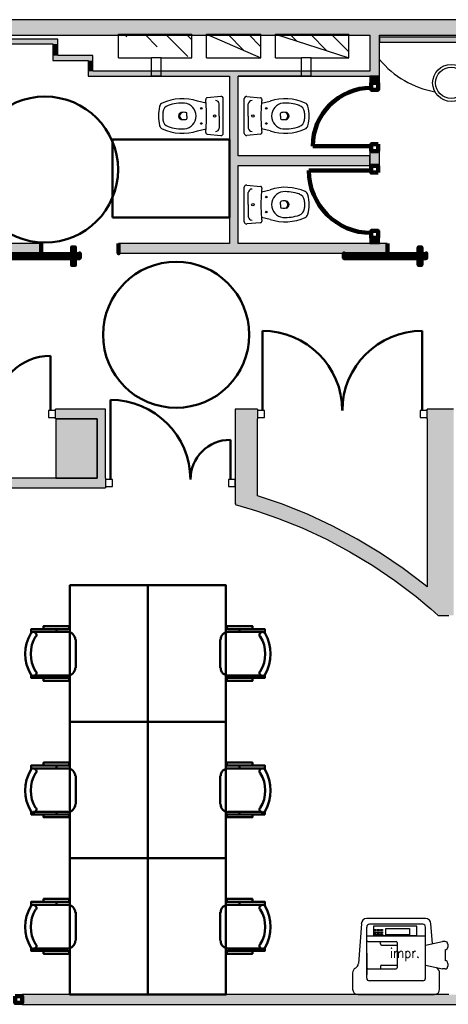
# Model space of a CAD drawing. Header units: metres. Extents: x -1 to 461, y -6 to 31.
# Tile 5 of 23: x 405.3 to 409.69, y 18.12 to 28.23. Entities that reach past the tile are written whole.
import ezdxf

# ---------------------------------------------------------------- set-up
doc = ezdxf.new("R2010")
doc.units = ezdxf.units.M
doc.linetypes.add('CONTINUA', pattern=[0])
doc.linetypes.add('VERDECKT', pattern=[9.525, 6.35, -3.175])
for name, color, linetype, lineweight in [('3D P2 MURS', 7, 'CONTINUA', 25), ('3D P2 MURS NOUS', 7, 'CONTINUA', 25), ('3D P2 PILAR', 7, 'CONTINUA', 25), ('P2 ESCALES 2D', 7, 'CONTINUA', 25), ('P2 MOBLES 2D', 7, 'CONTINUA', 25)]:
    doc.layers.add(name, color=color, linetype=linetype, lineweight=lineweight)
doc.styles.add('SIMPLEX', font='simplex_.ttf')
pattern_1 = [(135, (0, 0), (-0.21213203, -0.21213203), []), (135, (-0.10607, -0.10607), (-0.21213203, -0.21213203), [])]

# ---------------------------------------------------------------- blocks, each defined once
blk = doc.blocks.new('_CLOSEDFILLED')
at = {"color": 0, "linetype": 'ByBlock', "lineweight": -2}
blk.add_solid([(-1, 0), (0, 0), (-1, 0)], dxfattribs=at)
blk = doc.blocks.new('OBJETO_COMPLEJO_8')
at = {"layer": 'P2 MOBLES 2D', "color": 202, "linetype": 'CONTINUA', "lineweight": 50, "transparency": 33554687}
for p, q in [((405.439, 19.138), (405.79, 19.138)), ((405.672, 19.168), (405.672, 19.138)), ((405.871, 19.062), (405.871, 18.77)), ((405.79, 18.69), (405.439, 18.69)), ((405.672, 18.664), (405.672, 18.69))]:
    blk.add_line(p, q, dxfattribs=at)
blk.add_lwpolyline([(406.612, 19.617), (406.612, 18.215), (405.812, 18.215), (405.812, 19.617), (406.612, 19.617)], close=True, dxfattribs=at)
for points in [[(405.462, 19.089), (405.465, 19.094), (405.467, 19.1), (405.467, 19.107), (405.467, 19.113), (405.465, 19.118), (405.462, 19.124), (405.458, 19.128), (405.453, 19.132), (405.447, 19.135), (405.441, 19.137), (405.435, 19.138), (405.429, 19.137), (405.424, 19.135), (405.418, 19.132), (405.413, 19.129), (405.409, 19.124)], [(405.541, 19.168), (405.541, 19.198), (405.803, 19.198), (405.803, 19.168), (405.414, 19.168), (405.414, 19.126)], [(405.865, 19.059), (405.864, 19.075), (405.859, 19.09), (405.852, 19.103), (405.842, 19.115), (405.831, 19.124), (405.817, 19.132), (405.803, 19.136), (405.787, 19.138)], [(405.409, 18.699), (405.413, 18.694), (405.418, 18.69), (405.424, 18.687), (405.429, 18.685), (405.435, 18.685), (405.441, 18.685), (405.447, 18.687), (405.453, 18.69), (405.458, 18.694), (405.462, 18.699), (405.465, 18.704), (405.467, 18.71), (405.467, 18.716), (405.467, 18.722), (405.465, 18.728), (405.462, 18.734)], [(405.787, 18.689), (405.803, 18.691), (405.817, 18.695), (405.831, 18.702), (405.842, 18.712), (405.852, 18.723), (405.859, 18.737), (405.864, 18.751), (405.865, 18.767)], [(405.541, 18.664), (405.541, 18.635), (405.803, 18.635), (405.803, 18.664), (405.414, 18.664), (405.414, 18.702)]]:
    blk.add_lwpolyline(points, dxfattribs=at)
for centre, radius, start, end in [((405.77, 18.911), 0.417, 149.5738, 210.4458), ((405.749, 18.911), 0.34, 148.2581, 211.7649)]:
    blk.add_arc(centre, radius, start, end, dxfattribs=at)
blk = doc.blocks.new('OBJETO_COMPLEJO_9')
at = {"layer": 'P2 MOBLES 2D', "color": 202, "linetype": 'CONTINUA', "lineweight": 50, "transparency": 33554687}
for p, q in [((407.784, 19.138), (407.433, 19.138)), ((407.551, 19.168), (407.551, 19.138)), ((407.352, 19.062), (407.352, 18.77)), ((407.433, 18.69), (407.784, 18.69)), ((407.551, 18.664), (407.551, 18.69))]:
    blk.add_line(p, q, dxfattribs=at)
blk.add_lwpolyline([(406.612, 19.617), (406.612, 18.215), (407.412, 18.215), (407.412, 19.617), (406.612, 19.617)], close=True, dxfattribs=at)
for points in [[(407.358, 19.059), (407.36, 19.075), (407.364, 19.09), (407.371, 19.103), (407.381, 19.115), (407.392, 19.124), (407.406, 19.132), (407.42, 19.136), (407.436, 19.138)], [(407.683, 19.168), (407.683, 19.198), (407.42, 19.198), (407.42, 19.168), (407.81, 19.168), (407.81, 19.126)], [(407.761, 19.089), (407.758, 19.094), (407.756, 19.1), (407.756, 19.107), (407.757, 19.113), (407.758, 19.118), (407.761, 19.124), (407.765, 19.128), (407.77, 19.132), (407.776, 19.135), (407.782, 19.137), (407.788, 19.138), (407.794, 19.137), (407.8, 19.135), (407.805, 19.132), (407.81, 19.129), (407.814, 19.124)], [(407.436, 18.689), (407.42, 18.691), (407.406, 18.695), (407.392, 18.702), (407.381, 18.712), (407.371, 18.723), (407.364, 18.737), (407.36, 18.751), (407.358, 18.767)], [(407.814, 18.699), (407.81, 18.694), (407.805, 18.69), (407.8, 18.687), (407.794, 18.685), (407.788, 18.685), (407.782, 18.685), (407.776, 18.687), (407.77, 18.69), (407.765, 18.694), (407.761, 18.699), (407.758, 18.704), (407.757, 18.71), (407.756, 18.716), (407.756, 18.722), (407.758, 18.728), (407.761, 18.734)], [(407.683, 18.664), (407.683, 18.635), (407.42, 18.635), (407.42, 18.664), (407.81, 18.664), (407.81, 18.702)]]:
    blk.add_lwpolyline(points, dxfattribs=at)
for centre, radius, start, end in [((407.453, 18.911), 0.417, 329.5542, 30.4262), ((407.475, 18.911), 0.34, 328.2351, 31.7419)]:
    blk.add_arc(centre, radius, start, end, dxfattribs=at)
blk = doc.blocks.new('OBJETO_COMPLEJO_10')
at = {"layer": 'P2 MOBLES 2D', "color": 202, "linetype": 'CONTINUA', "lineweight": 50, "transparency": 33554687}
for p, q in [((405.439, 20.539), (405.79, 20.539)), ((405.672, 20.569), (405.672, 20.539)), ((405.871, 20.463), (405.871, 20.171)), ((405.79, 20.091), (405.439, 20.091)), ((405.672, 20.065), (405.672, 20.091))]:
    blk.add_line(p, q, dxfattribs=at)
blk.add_lwpolyline([(406.612, 21.018), (406.612, 19.617), (405.812, 19.617), (405.812, 21.018), (406.612, 21.018)], close=True, dxfattribs=at)
for points in [[(405.462, 20.49), (405.465, 20.496), (405.467, 20.502), (405.467, 20.508), (405.467, 20.514), (405.465, 20.519), (405.462, 20.525), (405.458, 20.53), (405.453, 20.534), (405.447, 20.537), (405.441, 20.538), (405.435, 20.539), (405.429, 20.538), (405.424, 20.536), (405.418, 20.534), (405.413, 20.53), (405.409, 20.525)], [(405.541, 20.569), (405.541, 20.599), (405.803, 20.599), (405.803, 20.569), (405.414, 20.569), (405.414, 20.527)], [(405.865, 20.461), (405.864, 20.476), (405.859, 20.491), (405.852, 20.504), (405.842, 20.516), (405.831, 20.525), (405.817, 20.533), (405.803, 20.537), (405.787, 20.539)], [(405.409, 20.1), (405.413, 20.095), (405.418, 20.091), (405.424, 20.088), (405.429, 20.087), (405.435, 20.086), (405.441, 20.086), (405.447, 20.088), (405.453, 20.091), (405.458, 20.095), (405.462, 20.1), (405.465, 20.105), (405.467, 20.111), (405.467, 20.117), (405.467, 20.123), (405.465, 20.129), (405.462, 20.135)], [(405.787, 20.09), (405.803, 20.092), (405.817, 20.096), (405.831, 20.103), (405.842, 20.113), (405.852, 20.125), (405.859, 20.138), (405.864, 20.153), (405.865, 20.168)], [(405.541, 20.065), (405.541, 20.036), (405.803, 20.036), (405.803, 20.065), (405.414, 20.065), (405.414, 20.103)]]:
    blk.add_lwpolyline(points, dxfattribs=at)
for centre, radius, start, end in [((405.77, 20.312), 0.417, 149.5738, 210.4458), ((405.749, 20.312), 0.34, 148.2581, 211.7649)]:
    blk.add_arc(centre, radius, start, end, dxfattribs=at)
blk = doc.blocks.new('OBJETO_COMPLEJO_11')
at = {"layer": 'P2 MOBLES 2D', "color": 202, "linetype": 'CONTINUA', "lineweight": 50, "transparency": 33554687}
for p, q in [((407.784, 20.539), (407.433, 20.539)), ((407.551, 20.569), (407.551, 20.539)), ((407.352, 20.463), (407.352, 20.171)), ((407.433, 20.091), (407.784, 20.091)), ((407.551, 20.065), (407.551, 20.091))]:
    blk.add_line(p, q, dxfattribs=at)
blk.add_lwpolyline([(406.612, 21.018), (406.612, 19.617), (407.412, 19.617), (407.412, 21.018), (406.612, 21.018)], close=True, dxfattribs=at)
for points in [[(407.358, 20.461), (407.36, 20.476), (407.364, 20.491), (407.371, 20.504), (407.381, 20.516), (407.392, 20.525), (407.406, 20.533), (407.42, 20.537), (407.436, 20.539)], [(407.683, 20.569), (407.683, 20.599), (407.42, 20.599), (407.42, 20.569), (407.81, 20.569), (407.81, 20.527)], [(407.761, 20.49), (407.758, 20.496), (407.756, 20.502), (407.756, 20.508), (407.757, 20.514), (407.758, 20.519), (407.761, 20.525), (407.765, 20.53), (407.77, 20.534), (407.776, 20.537), (407.782, 20.538), (407.788, 20.539), (407.794, 20.538), (407.8, 20.536), (407.805, 20.534), (407.81, 20.53), (407.814, 20.525)], [(407.436, 20.09), (407.42, 20.092), (407.406, 20.096), (407.392, 20.103), (407.381, 20.113), (407.371, 20.125), (407.364, 20.138), (407.36, 20.153), (407.358, 20.168)], [(407.814, 20.1), (407.81, 20.095), (407.805, 20.091), (407.8, 20.088), (407.794, 20.087), (407.788, 20.086), (407.782, 20.086), (407.776, 20.088), (407.77, 20.091), (407.765, 20.095), (407.761, 20.1), (407.758, 20.105), (407.757, 20.111), (407.756, 20.117), (407.756, 20.123), (407.758, 20.129), (407.761, 20.135)], [(407.683, 20.065), (407.683, 20.036), (407.42, 20.036), (407.42, 20.065), (407.81, 20.065), (407.81, 20.103)]]:
    blk.add_lwpolyline(points, dxfattribs=at)
for centre, radius, start, end in [((407.475, 20.312), 0.34, 328.2351, 31.7419), ((407.453, 20.312), 0.417, 329.5542, 30.4262)]:
    blk.add_arc(centre, radius, start, end, dxfattribs=at)
blk = doc.blocks.new('OBJETO_COMPLEJO_12')
at = {"layer": 'P2 MOBLES 2D', "color": 202, "linetype": 'CONTINUA', "lineweight": 50, "transparency": 33554687}
for p, q in [((405.672, 21.97), (405.672, 21.941)), ((405.439, 21.941), (405.79, 21.941)), ((405.871, 21.864), (405.871, 21.572)), ((405.79, 21.492), (405.439, 21.492)), ((405.672, 21.467), (405.672, 21.492))]:
    blk.add_line(p, q, dxfattribs=at)
blk.add_lwpolyline([(406.612, 22.419), (406.612, 21.018), (405.812, 21.018), (405.812, 22.419), (406.612, 22.419)], close=True, dxfattribs=at)
for points in [[(405.541, 21.97), (405.541, 22), (405.803, 22), (405.803, 21.97), (405.414, 21.97), (405.414, 21.928)], [(405.462, 21.891), (405.465, 21.897), (405.467, 21.903), (405.467, 21.909), (405.467, 21.915), (405.465, 21.921), (405.462, 21.926), (405.458, 21.931), (405.453, 21.935), (405.447, 21.938), (405.441, 21.94), (405.435, 21.94), (405.429, 21.939), (405.424, 21.938), (405.418, 21.935), (405.413, 21.931), (405.409, 21.926)], [(405.865, 21.862), (405.864, 21.877), (405.859, 21.892), (405.852, 21.905), (405.842, 21.917), (405.831, 21.927), (405.817, 21.934), (405.803, 21.938), (405.787, 21.94)], [(405.787, 21.491), (405.803, 21.493), (405.817, 21.497), (405.831, 21.505), (405.842, 21.514), (405.852, 21.526), (405.859, 21.539), (405.864, 21.554), (405.865, 21.57)], [(405.409, 21.501), (405.413, 21.496), (405.418, 21.492), (405.424, 21.489), (405.429, 21.488), (405.435, 21.487), (405.441, 21.488), (405.447, 21.489), (405.453, 21.492), (405.458, 21.496), (405.462, 21.501), (405.465, 21.506), (405.467, 21.512), (405.467, 21.518), (405.467, 21.524), (405.465, 21.53), (405.462, 21.536)], [(405.541, 21.467), (405.541, 21.437), (405.803, 21.437), (405.803, 21.467), (405.414, 21.467), (405.414, 21.505)]]:
    blk.add_lwpolyline(points, dxfattribs=at)
for centre, radius, start, end in [((405.77, 21.714), 0.417, 149.5738, 210.4458), ((405.749, 21.714), 0.34, 148.2581, 211.7649)]:
    blk.add_arc(centre, radius, start, end, dxfattribs=at)
blk = doc.blocks.new('OBJETO_COMPLEJO_13')
at = {"layer": 'P2 MOBLES 2D', "color": 202, "linetype": 'CONTINUA', "lineweight": 50, "transparency": 33554687}
for p, q in [((407.551, 21.97), (407.551, 21.941)), ((407.352, 21.864), (407.352, 21.572)), ((407.784, 21.941), (407.433, 21.941)), ((407.433, 21.492), (407.784, 21.492)), ((407.551, 21.467), (407.551, 21.492))]:
    blk.add_line(p, q, dxfattribs=at)
blk.add_lwpolyline([(406.612, 22.419), (406.612, 21.018), (407.412, 21.018), (407.412, 22.419), (406.612, 22.419)], close=True, dxfattribs=at)
for points in [[(407.683, 21.97), (407.683, 22), (407.42, 22), (407.42, 21.97), (407.81, 21.97), (407.81, 21.928)], [(407.358, 21.862), (407.36, 21.877), (407.364, 21.892), (407.371, 21.905), (407.381, 21.917), (407.392, 21.927), (407.406, 21.934), (407.42, 21.938), (407.436, 21.94)], [(407.761, 21.891), (407.758, 21.897), (407.756, 21.903), (407.756, 21.909), (407.757, 21.915), (407.758, 21.921), (407.761, 21.926), (407.765, 21.931), (407.77, 21.935), (407.776, 21.938), (407.782, 21.94), (407.788, 21.94), (407.794, 21.939), (407.8, 21.938), (407.805, 21.935), (407.81, 21.931), (407.814, 21.926)], [(407.436, 21.491), (407.42, 21.493), (407.406, 21.497), (407.392, 21.505), (407.381, 21.514), (407.371, 21.526), (407.364, 21.539), (407.36, 21.554), (407.358, 21.57)], [(407.683, 21.467), (407.683, 21.437), (407.42, 21.437), (407.42, 21.467), (407.81, 21.467), (407.81, 21.505)], [(407.814, 21.501), (407.81, 21.496), (407.805, 21.492), (407.8, 21.489), (407.794, 21.488), (407.788, 21.487), (407.782, 21.488), (407.776, 21.489), (407.77, 21.492), (407.765, 21.496), (407.761, 21.501), (407.758, 21.506), (407.757, 21.512), (407.756, 21.518), (407.756, 21.524), (407.758, 21.53), (407.761, 21.536)]]:
    blk.add_lwpolyline(points, dxfattribs=at)
for centre, radius, start, end in [((407.475, 21.714), 0.34, 328.2351, 31.7419), ((407.453, 21.714), 0.417, 329.5542, 30.4262)]:
    blk.add_arc(centre, radius, start, end, dxfattribs=at)

msp = doc.modelspace()

# ---------------------------------------------------------------- hatches: boundary and pattern name
at = {"layer": '3D P2 MURS', "linetype": 'CONTINUA', "lineweight": 18, "true_color": 0xa0a0a0, "transparency": 33554687}
for points in [[(426.846, 28.228), (401.29, 28.228), (401.259, 28.068), (415.781, 28.068), (415.781, 28.068), (415.931, 28.068), (415.931, 28.068), (426.813, 28.068)], [(404.437, 27.979), (405.687, 27.979), (405.687, 28.029), (404.437, 28.029)], [(408.987, 27.649), (408.987, 28.068), (408.887, 28.068), (408.887, 27.649)], [(408.987, 27.999), (410.677, 27.999), (410.677, 28.049), (408.987, 28.049)], [(405.637, 27.979), (405.637, 27.859), (405.687, 27.859), (405.687, 27.979)], [(405.637, 27.809), (406.047, 27.809), (406.047, 27.859), (405.637, 27.859)], [(405.997, 27.809), (405.997, 27.699), (406.047, 27.699), (406.047, 27.809)], [(405.997, 27.649), (408.887, 27.649), (408.887, 27.699), (405.997, 27.699)], [(407.447, 27.649), (407.447, 25.929), (407.537, 25.929), (407.537, 27.649)], [(407.537, 26.729), (408.887, 26.729), (408.887, 26.829), (407.537, 26.829)], [(406.311, 25.829), (409.065, 25.829), (409.065, 25.929), (406.311, 25.929)], [(406.075, 24.229), (405.663, 24.229), (405.663, 24.129), (406.09, 24.129), (406.09, 24.145), (406.077, 24.145)], [(406.177, 23.519), (406.177, 24.229), (406.075, 24.229), (406.077, 24.145), (406.09, 24.145), (406.09, 23.519)], [(407.737, 23.18), (407.737, 24.129), (407.736, 24.129), (407.736, 24.229), (407.507, 24.229), (407.507, 23.26)], [(409.747, 24.229), (409.475, 24.229), (409.475, 24.129), (409.747, 24.129)], [(409.747, 22.209), (409.747, 24.129), (409.477, 24.129), (409.477, 22.209)], [(404.337, 23.419), (406.177, 23.419), (406.177, 23.519), (404.337, 23.519)], [(407.737, 23.18), (407.94, 23.11), (408.194, 23.008), (408.442, 22.892), (408.683, 22.764), (408.917, 22.623), (409.144, 22.47), (409.362, 22.305), (409.515, 22.177), (409.481, 22.209), (409.477, 22.209), (409.477, 22.404), (409.456, 22.422), (409.231, 22.592), (408.998, 22.749), (408.757, 22.894), (408.509, 23.026), (408.254, 23.145), (407.993, 23.251), (407.737, 23.339)], [(407.51, 23.259), (407.507, 23.25), (407.682, 23.199)], [(409.747, 22.209), (409.481, 22.209), (409.588, 22.109), (409.747, 22.109)]]:
    msp.add_hatch(color=253, dxfattribs=at).paths.add_polyline_path(points)
at = {"layer": '3D P2 MURS NOUS', "linetype": 'CONTINUA', "lineweight": 18, "true_color": 0xa0a0a0, "transparency": 33554687}
for points in [[(408.887, 27.649), (408.887, 27.579), (408.987, 27.579), (408.987, 27.649)], [(408.987, 26.728), (408.987, 26.879), (408.887, 26.879), (408.887, 26.829), (408.887, 26.729), (408.887, 26.728)], [(408.987, 25.929), (408.987, 25.988), (408.887, 25.988), (408.887, 25.929)]]:
    msp.add_hatch(color=253, dxfattribs=at).paths.add_polyline_path(points)
at = {"layer": '3D P2 MURS NOUS', "linetype": 'CONTINUA', "lineweight": 18, "transparency": 33554687}
msp.add_hatch(color=2, dxfattribs=at).paths.add_polyline_path([(405.125, 25.829), (405.515, 25.829), (405.515, 25.929), (405.125, 25.929)])
at = {"layer": '3D P2 MURS NOUS', "linetype": 'CONTINUA', "lineweight": 18, "true_color": 0x006e00, "transparency": 33554687}
msp.add_hatch(color=96, dxfattribs=at).paths.add_polyline_path([(405.321, 18.115), (413.597, 18.115), (413.597, 18.215), (405.321, 18.215)])
at = {"layer": '3D P2 PILAR', "linetype": 'CONTINUA', "lineweight": 18, "transparency": 33554687}
msp.add_hatch(color=9, dxfattribs=at).paths.add_polyline_path([(405.667, 23.519), (406.09, 23.519), (406.09, 24.129), (405.667, 24.129)])
at = {"layer": 'P2 ESCALES 2D', "lineweight": 25, "transparency": 33554687}
h = msp.add_hatch(dxfattribs=at)
h.set_pattern_fill('RAYADO_1', scale=0.1, angle=45, style=0, pattern_type=2)
h.set_pattern_definition(pattern_1)
h.paths.add_polyline_path([(407.061, 27.838), (407.061, 28.078), (406.311, 28.078)], flags=0)
h = msp.add_hatch(dxfattribs=at)
h.set_pattern_fill('RAYADO_1', scale=0.1, angle=45, style=0, pattern_type=2)
h.set_pattern_definition(pattern_1)
h.paths.add_polyline_path([(407.211, 28.078), (407.771, 27.838), (407.771, 28.078)], flags=0)
h = msp.add_hatch(dxfattribs=at)
h.set_pattern_fill('RAYADO_1', scale=0.1, angle=45, style=0, pattern_type=2)
h.set_pattern_definition(pattern_1)
h.paths.add_polyline_path([(407.921, 28.078), (408.671, 27.838), (408.671, 28.078)], flags=0)

# ---------------------------------------------------------------- linework, layer by layer
at = {"layer": '3D P2 MURS', "color": 7, "linetype": 'CONTINUA', "lineweight": 25, "transparency": 33554687}
for p, q in [((426.846, 28.228), (401.29, 28.228)), ((404.437, 28.068), (408.887, 28.068)), ((405.687, 28.029), (404.437, 28.029)), ((405.687, 27.979), (405.687, 28.029)), ((408.887, 28.068), (408.887, 27.699)), ((408.987, 28.068), (410.677, 28.068)), ((408.987, 28.049), (408.987, 28.068)), ((410.677, 28.049), (408.987, 28.049)), ((408.987, 28.049), (408.987, 27.999)), ((408.987, 27.999), (408.987, 28.049)), ((404.437, 27.979), (405.637, 27.979)), ((405.637, 27.979), (405.637, 27.859)), ((405.687, 27.859), (405.687, 27.979)), ((408.987, 27.999), (410.677, 27.999)), ((408.987, 27.649), (408.987, 27.999)), ((405.637, 27.859), (405.637, 27.809)), ((406.047, 27.859), (405.687, 27.859)), ((406.047, 27.809), (406.047, 27.859)), ((405.637, 27.809), (405.997, 27.809)), ((405.997, 27.809), (405.997, 27.699)), ((406.047, 27.699), (406.047, 27.809)), ((405.997, 27.699), (405.997, 27.649)), ((405.997, 27.649), (407.447, 27.649)), ((408.887, 27.699), (406.047, 27.699)), ((407.447, 27.649), (407.447, 25.929)), ((407.537, 27.649), (408.887, 27.649)), ((407.537, 26.829), (407.537, 27.649)), ((408.887, 27.649), (408.987, 27.649)), ((408.887, 26.829), (407.537, 26.829)), ((408.887, 26.729), (408.887, 26.829)), ((407.537, 25.929), (407.537, 26.729)), ((407.537, 26.729), (408.887, 26.729)), ((407.447, 25.929), (406.311, 25.929)), ((406.311, 25.929), (406.311, 25.829)), ((409.065, 25.929), (407.537, 25.929)), ((409.065, 25.829), (409.065, 25.929)), ((406.311, 25.829), (409.065, 25.829)), ((405.663, 24.129), (405.663, 24.229)), ((406.075, 24.229), (405.663, 24.229)), ((406.177, 24.229), (406.075, 24.229)), ((406.177, 23.519), (406.177, 24.229)), ((407.736, 24.229), (407.507, 24.229)), ((407.507, 24.229), (407.507, 23.519)), ((407.736, 24.229), (407.736, 24.129)), ((409.475, 24.129), (409.475, 24.229)), ((409.747, 24.229), (409.475, 24.229)), ((405.663, 24.129), (406.09, 24.129)), ((406.09, 24.129), (406.09, 23.519)), ((407.736, 24.129), (407.737, 24.129)), ((407.737, 23.339), (407.737, 24.129)), ((409.475, 24.129), (409.477, 24.129)), ((409.477, 24.129), (409.477, 22.404)), ((406.09, 23.519), (404.437, 23.519)), ((406.177, 23.519), (406.177, 23.419)), ((407.507, 23.519), (407.507, 23.419)), ((404.337, 23.419), (406.177, 23.419)), ((407.507, 23.419), (407.507, 23.26)), ((407.507, 23.26), (407.51, 23.259)), ((407.993, 23.251), (407.737, 23.339)), ((407.51, 23.259), (407.507, 23.25)), ((407.507, 23.25), (407.682, 23.199)), ((407.682, 23.199), (407.737, 23.18)), ((407.737, 23.18), (407.94, 23.11)), ((408.254, 23.145), (407.993, 23.251)), ((407.94, 23.11), (408.194, 23.008)), ((408.509, 23.026), (408.254, 23.145)), ((408.194, 23.008), (408.442, 22.892)), ((408.757, 22.894), (408.509, 23.026)), ((408.442, 22.892), (408.683, 22.764)), ((408.998, 22.749), (408.757, 22.894)), ((408.683, 22.764), (408.917, 22.623)), ((409.231, 22.592), (408.998, 22.749)), ((408.917, 22.623), (409.144, 22.47)), ((409.456, 22.422), (409.231, 22.592)), ((409.144, 22.47), (409.362, 22.305)), ((409.477, 22.404), (409.456, 22.422)), ((409.362, 22.305), (409.477, 22.209)), ((409.477, 22.209), (409.477, 22.209)), ((409.477, 22.209), (409.515, 22.177)), ((409.515, 22.177), (409.588, 22.109)), ((409.588, 22.109), (409.697, 22.109))]:
    msp.add_line(p, q, dxfattribs=at)
at = {"layer": '3D P2 MURS', "color": 202, "linetype": 'CONTINUA', "lineweight": 50, "transparency": 33554687}
for p, q in [((407.786, 24.214), (407.786, 25.034)), ((409.425, 24.214), (409.425, 25.034)), ((405.613, 24.214), (405.613, 24.777)), ((406.227, 23.504), (406.227, 24.324)), ((407.457, 23.504), (407.457, 23.913))]:
    msp.add_line(p, q, dxfattribs=at)
at = {"layer": '3D P2 MURS', "color": 7, "linetype": 'CONTINUA', "lineweight": 25, "transparency": 33554687}
for points in [[(405.593, 24.144), (405.663, 24.144), (405.663, 24.214), (405.593, 24.214), (405.593, 24.144)], [(407.736, 24.144), (407.806, 24.144), (407.806, 24.214), (407.736, 24.214), (407.736, 24.144)], [(409.405, 24.144), (409.475, 24.144), (409.475, 24.214), (409.405, 24.214), (409.405, 24.144)], [(406.177, 23.434), (406.247, 23.434), (406.247, 23.504), (406.177, 23.504), (406.177, 23.434)], [(407.437, 23.434), (407.507, 23.434), (407.507, 23.504), (407.437, 23.504), (407.437, 23.434)]]:
    msp.add_lwpolyline(points, close=True, dxfattribs=at)
at = {"layer": '3D P2 MURS', "color": 202, "linetype": 'CONTINUA', "lineweight": 50, "transparency": 33554687}
for centre, radius, start, end in [((407.786, 24.214), 0.819, 0, 90), ((409.425, 24.214), 0.819, 90, 180), ((405.613, 24.214), 0.562, 90, 180), ((406.227, 23.504), 0.82, 0, 90), ((407.457, 23.504), 0.409, 90, 180)]:
    msp.add_arc(centre, radius, start, end, dxfattribs=at)
at = {"layer": '3D P2 MURS NOUS', "color": 7, "linetype": 'CONTINUA', "lineweight": 25, "transparency": 33554687}
for p, q in [((408.987, 27.649), (408.887, 27.649)), ((408.887, 27.649), (408.887, 27.579)), ((408.987, 27.579), (408.987, 27.649)), ((408.987, 27.579), (408.887, 27.579)), ((408.887, 26.879), (408.987, 26.879)), ((408.887, 26.879), (408.887, 26.829)), ((408.887, 26.829), (408.887, 26.729)), ((408.987, 26.728), (408.987, 26.879)), ((408.887, 26.729), (408.887, 26.728)), ((408.987, 26.728), (408.887, 26.728)), ((405.515, 25.929), (405.125, 25.929)), ((405.515, 25.929), (405.515, 25.829)), ((408.887, 25.988), (408.987, 25.988)), ((408.887, 25.988), (408.887, 25.929)), ((408.887, 25.929), (408.987, 25.929)), ((408.987, 25.929), (408.987, 25.988)), ((405.125, 25.829), (405.515, 25.829)), ((405.321, 18.115), (405.321, 18.215)), ((409.697, 18.215), (405.321, 18.215)), ((405.321, 18.115), (413.597, 18.115))]:
    msp.add_line(p, q, dxfattribs=at)
at = {"layer": '3D P2 MURS NOUS', "color": 240, "linetype": 'CONTINUA', "lineweight": 140, "transparency": 33554687}
for p, q in [((408.902, 26.929), (408.302, 26.929)), ((408.902, 26.678), (408.262, 26.678))]:
    msp.add_line(p, q, dxfattribs=at)
for points in [[(408.972, 27.579), (408.972, 27.509), (408.902, 27.509), (408.902, 27.579), (408.972, 27.579)], [(408.972, 26.949), (408.972, 26.879), (408.902, 26.879), (408.902, 26.949), (408.972, 26.949)], [(408.972, 26.658), (408.972, 26.728), (408.902, 26.728), (408.902, 26.658), (408.972, 26.658)], [(408.972, 25.988), (408.972, 26.058), (408.902, 26.058), (408.902, 25.988), (408.972, 25.988)], [(405.515, 25.929), (405.515, 25.879), (405.515, 25.829), (405.515, 25.879), (405.515, 25.929)], [(405.863, 25.819), (405.833, 25.819), (405.833, 25.889), (405.863, 25.889), (405.863, 25.819)], [(406.311, 25.929), (406.311, 25.879), (406.311, 25.829), (406.311, 25.879), (406.311, 25.929)], [(409.07, 25.929), (409.07, 25.879), (409.07, 25.829), (409.07, 25.879), (409.07, 25.929)], [(409.417, 25.819), (409.387, 25.819), (409.387, 25.889), (409.417, 25.889), (409.417, 25.819)], [(405.913, 25.819), (405.067, 25.819), (405.067, 25.829), (405.067, 25.779), (405.913, 25.779), (405.913, 25.829), (405.913, 25.819)], [(409.467, 25.819), (408.622, 25.819), (408.622, 25.829), (408.622, 25.779), (409.467, 25.779), (409.467, 25.829), (409.467, 25.819)], [(405.863, 25.779), (405.833, 25.779), (405.833, 25.709), (405.863, 25.709), (405.863, 25.779)], [(409.417, 25.779), (409.387, 25.779), (409.387, 25.709), (409.417, 25.709), (409.417, 25.779)], [(405.251, 18.2), (405.321, 18.2), (405.321, 18.13), (405.251, 18.13), (405.251, 18.2)]]:
    msp.add_lwpolyline(points, close=True, dxfattribs=at)
for centre, radius, start, end in [((408.902, 26.929), 0.6, 90, 180), ((408.902, 26.678), 0.64, 180, 270)]:
    msp.add_arc(centre, radius, start, end, dxfattribs=at)
at = {"layer": '3D P2 PILAR', "color": 7, "linetype": 'CONTINUA', "lineweight": 25, "transparency": 33554687}
for p, q in [((406.09, 24.129), (405.667, 24.129)), ((405.667, 24.129), (405.667, 23.519)), ((406.09, 23.519), (406.09, 24.129)), ((405.667, 23.519), (406.09, 23.519))]:
    msp.add_line(p, q, dxfattribs=at)
at = {"layer": 'P2 ESCALES 2D', "color": 7, "lineweight": 25, "transparency": 33554687}
for p, q in [((406.311, 27.838), (406.311, 28.078)), ((406.311, 28.078), (407.061, 28.078)), ((407.061, 27.838), (407.061, 28.078)), ((407.211, 28.078), (407.771, 28.078)), ((407.211, 27.838), (407.211, 28.078)), ((407.211, 28.078), (407.771, 27.838)), ((407.771, 27.838), (407.771, 28.078)), ((407.921, 27.838), (407.921, 28.078)), ((407.921, 28.078), (408.671, 28.078)), ((407.921, 28.078), (408.671, 27.838)), ((408.671, 27.838), (408.671, 28.078)), ((406.311, 27.838), (406.647, 27.838)), ((406.647, 27.649), (406.647, 27.838)), ((406.747, 27.838), (406.647, 27.838)), ((406.747, 27.649), (406.747, 27.838)), ((406.747, 27.838), (407.061, 27.838)), ((407.211, 27.838), (407.771, 27.838)), ((407.921, 27.838), (408.187, 27.838)), ((408.187, 27.649), (408.187, 27.838)), ((408.287, 27.838), (408.187, 27.838)), ((408.287, 27.649), (408.287, 27.838)), ((408.287, 27.838), (408.671, 27.838)), ((406.747, 27.649), (406.647, 27.649)), ((406.747, 27.649), (407.447, 27.649)), ((408.187, 27.649), (407.537, 27.649)), ((408.287, 27.649), (408.187, 27.649))]:
    msp.add_line(p, q, dxfattribs=at)
at = {"layer": 'P2 ESCALES 2D', "color": 7, "linetype": 'CONTINUA', "lineweight": 25, "transparency": 33554687}
for p, q in [((407.359, 27.439), (407.218, 27.426)), ((407.625, 27.439), (407.766, 27.426)), ((407.209, 27.371), (407.12, 27.392)), ((407.343, 27.239), (407.343, 27.365)), ((407.641, 27.239), (407.641, 27.365)), ((407.775, 27.371), (407.864, 27.392)), ((407.012, 27.239), (407.012, 27.265)), ((407.012, 27.239), (407.012, 27.214)), ((407.343, 27.239), (407.343, 27.114)), ((407.641, 27.239), (407.641, 27.114)), ((407.972, 27.239), (407.972, 27.265)), ((407.972, 27.239), (407.972, 27.214)), ((407.12, 27.087), (407.209, 27.108)), ((407.864, 27.087), (407.775, 27.108)), ((407.218, 27.053), (407.359, 27.04)), ((407.766, 27.053), (407.625, 27.04)), ((407.625, 26.529), (407.766, 26.516)), ((407.641, 26.329), (407.641, 26.455)), ((407.775, 26.461), (407.864, 26.482)), ((407.641, 26.329), (407.641, 26.204)), ((407.972, 26.329), (407.972, 26.355)), ((407.972, 26.329), (407.972, 26.304)), ((407.864, 26.177), (407.775, 26.198)), ((407.766, 26.143), (407.625, 26.13))]:
    msp.add_line(p, q, dxfattribs=at)
for points in [[(407.384, 27.061), (407.384, 27.239), (407.384, 27.418)], [(407.6, 27.061), (407.6, 27.239), (407.6, 27.418)], [(407.6, 26.151), (407.6, 26.329), (407.6, 26.508)]]:
    msp.add_lwpolyline(points, dxfattribs=at)
for centre, radius in [((409.722, 27.579), 0.19), ((409.722, 27.579), 0.16), ((407.159, 27.317), 0.008), ((407.825, 27.317), 0.008), ((407.296, 27.239), 0.0125), ((407.688, 27.239), 0.0125), ((407.159, 27.162), 0.008), ((407.825, 27.162), 0.008), ((407.825, 26.407), 0.008), ((407.688, 26.329), 0.0125), ((407.825, 26.252), 0.008)]:
    msp.add_circle(centre, radius, dxfattribs=at)
at = {"layer": 'P2 ESCALES 2D', "color": 7, "lineweight": 25, "transparency": 33554687}
msp.add_arc((409.722, 28.429), 0.955, 219.681, 259.9264, dxfattribs=at)
at = {"layer": 'P2 ESCALES 2D', "color": 7, "linetype": 'CONTINUA', "lineweight": 25, "transparency": 33554687}
for centre, radius, start, end in [((406.964, 26.925), 0.492, 71.514, 114.6825), ((407.219, 27.411), 0.015, 94.7621, 186.9037), ((405.801, 27.239), 1.413, 5.3323, 6.9037), ((407.362, 27.418), 0.0218, 1.3248, 96.3644), ((407.622, 27.418), 0.0218, 83.6356, 178.6752), ((407.765, 27.411), 0.015, 353.0963, 85.2379), ((409.183, 27.239), 1.413, 173.0963, 174.6677), ((408.02, 26.925), 0.492, 65.3175, 108.486), ((407.116, 27.239), 0.397, 165.4531, 180), ((406.78, 27.327), 0.05, 114.6825, 165.4531), ((406.845, 27.272), 0.08, 108.8669, 173.0722), ((406.964, 26.925), 0.447, 86.9791, 108.8669), ((406.972, 27.239), 0.133, 276.8934, 83.1066), ((405.801, 27.239), 1.413, 0, 5.3323), ((407.306, 27.361), 0.0372, 6.0407, 91.7016), ((407.678, 27.361), 0.0372, 88.2984, 173.9593), ((409.183, 27.239), 1.413, 174.6677, 180), ((408.012, 27.239), 0.133, 96.8934, 263.1066), ((408.02, 26.925), 0.447, 71.1331, 93.0209), ((408.138, 27.272), 0.08, 6.9278, 71.1331), ((408.204, 27.327), 0.05, 14.5469, 65.3175), ((407.868, 27.239), 0.397, 0, 14.5469), ((407.116, 27.239), 0.397, 180, 194.5469), ((407.116, 27.239), 0.352, 173.0722, 180), ((407.116, 27.239), 0.352, 180, 186.9278), ((406.962, 27.239), 0.0366, 105.2314, 254.7686), ((406.975, 27.239), 0.0386, 105.7788, 254.2212), ((406.977, 27.152), 0.125, 78.5881, 101.4119), ((406.977, 27.327), 0.125, 258.5881, 281.4119), ((407.002, 27.265), 0.01, 0, 90), ((407.002, 27.214), 0.01, 270, 0), ((405.801, 27.239), 1.413, 354.6677, 0), ((409.183, 27.239), 1.413, 180, 185.3323), ((407.982, 27.265), 0.01, 90, 180), ((407.982, 27.214), 0.01, 180, 270), ((408.007, 27.152), 0.125, 78.5881, 101.4119), ((408.007, 27.327), 0.125, 258.5881, 281.4119), ((408.009, 27.239), 0.0386, 285.7788, 74.2212), ((408.022, 27.239), 0.0366, 285.2314, 74.7686), ((407.868, 27.239), 0.352, 0, 6.9278), ((407.868, 27.239), 0.352, 353.0722, 0), ((407.868, 27.239), 0.397, 345.4531, 0), ((406.78, 27.152), 0.05, 194.5469, 245.3175), ((406.964, 27.554), 0.492, 245.3175, 288.486), ((406.845, 27.207), 0.08, 186.9278, 251.1331), ((406.964, 27.554), 0.447, 251.1331, 273.0209), ((405.801, 27.239), 1.413, 353.0963, 354.6677), ((407.306, 27.118), 0.0372, 268.2984, 353.9593), ((407.678, 27.118), 0.0372, 186.0407, 271.7016), ((409.183, 27.239), 1.413, 185.3323, 186.9037), ((408.02, 27.554), 0.492, 251.514, 294.6825), ((408.02, 27.554), 0.447, 266.9791, 288.8669), ((408.138, 27.207), 0.08, 288.8669, 353.0722), ((408.204, 27.152), 0.05, 294.6825, 345.4531), ((407.219, 27.068), 0.015, 173.0963, 265.2379), ((407.362, 27.061), 0.0218, 263.6356, 358.6752), ((407.622, 27.061), 0.0218, 181.3248, 276.3644), ((407.765, 27.068), 0.015, 274.7621, 6.9037), ((407.622, 26.508), 0.0218, 83.6356, 178.6752), ((407.765, 26.501), 0.015, 353.0963, 85.2379), ((409.183, 26.329), 1.413, 173.0963, 174.6677), ((408.02, 26.015), 0.492, 65.3175, 108.486), ((407.678, 26.451), 0.0372, 88.2984, 173.9593), ((409.183, 26.329), 1.413, 174.6677, 180), ((408.012, 26.329), 0.133, 96.8934, 263.1066), ((408.02, 26.015), 0.447, 71.1331, 93.0209), ((408.138, 26.362), 0.08, 6.9278, 71.1331), ((408.204, 26.417), 0.05, 14.5469, 65.3175), ((407.868, 26.329), 0.397, 0, 14.5469), ((409.183, 26.329), 1.413, 180, 185.3323), ((407.982, 26.355), 0.01, 90, 180), ((407.982, 26.304), 0.01, 180, 270), ((408.007, 26.242), 0.125, 78.5881, 101.4119), ((408.007, 26.417), 0.125, 258.5881, 281.4119), ((408.009, 26.329), 0.0386, 285.7788, 74.2212), ((408.022, 26.329), 0.0366, 285.2314, 74.7686), ((407.868, 26.329), 0.352, 0, 6.9278), ((407.868, 26.329), 0.352, 353.0722, 0), ((407.868, 26.329), 0.397, 345.4531, 0), ((407.678, 26.208), 0.0372, 186.0407, 271.7016), ((409.183, 26.329), 1.413, 185.3323, 186.9037), ((408.02, 26.644), 0.492, 251.514, 294.6825), ((408.02, 26.644), 0.447, 266.9791, 288.8669), ((408.138, 26.297), 0.08, 288.8669, 353.0722), ((408.204, 26.242), 0.05, 294.6825, 345.4531), ((407.622, 26.151), 0.0218, 181.3248, 276.3644), ((407.765, 26.158), 0.015, 274.7621, 6.9037)]:
    msp.add_arc(centre, radius, start, end, dxfattribs=at)
at = {"layer": 'P2 MOBLES 2D', "color": 180, "transparency": 33554687}
for p, q in [((408.801, 18.941), (408.77, 18.533)), ((409.459, 18.996), (408.856, 18.996)), ((409.431, 18.937), (408.884, 18.937)), ((409.369, 18.917), (408.927, 18.917)), ((408.927, 18.917), (408.927, 18.821)), ((409.369, 18.821), (409.369, 18.917)), ((409.53, 18.739), (409.515, 18.941)), ((408.856, 18.384), (408.856, 18.909)), ((409.459, 18.816), (408.856, 18.816)), ((408.927, 18.821), (409.369, 18.821)), ((408.93, 18.872), (408.93, 18.883)), ((408.93, 18.883), (408.952, 18.883)), ((408.952, 18.872), (408.93, 18.872)), ((408.93, 18.85), (408.93, 18.861)), ((408.93, 18.861), (408.952, 18.861)), ((408.952, 18.85), (408.93, 18.85)), ((408.93, 18.828), (408.93, 18.839)), ((408.93, 18.839), (408.952, 18.839)), ((408.952, 18.828), (408.93, 18.828)), ((408.952, 18.883), (408.952, 18.872)), ((408.952, 18.861), (408.952, 18.85)), ((408.952, 18.839), (408.952, 18.828)), ((408.963, 18.872), (408.963, 18.883)), ((408.963, 18.883), (408.986, 18.883)), ((408.986, 18.872), (408.963, 18.872)), ((408.963, 18.85), (408.963, 18.861)), ((408.963, 18.861), (408.986, 18.861)), ((408.986, 18.85), (408.963, 18.85)), ((408.963, 18.828), (408.963, 18.839)), ((408.963, 18.839), (408.986, 18.839)), ((408.986, 18.828), (408.963, 18.828)), ((408.986, 18.883), (408.986, 18.872)), ((408.986, 18.861), (408.986, 18.85)), ((408.986, 18.839), (408.986, 18.828)), ((408.997, 18.872), (408.997, 18.883)), ((408.997, 18.883), (409.019, 18.883)), ((409.019, 18.872), (408.997, 18.872)), ((408.997, 18.85), (408.997, 18.861)), ((408.997, 18.861), (409.019, 18.861)), ((409.019, 18.85), (408.997, 18.85)), ((408.997, 18.828), (408.997, 18.839)), ((408.997, 18.839), (409.019, 18.839)), ((409.019, 18.828), (408.997, 18.828)), ((409.019, 18.883), (409.019, 18.872)), ((409.019, 18.861), (409.019, 18.85)), ((409.019, 18.839), (409.019, 18.828)), ((409.053, 18.828), (409.053, 18.894)), ((409.053, 18.894), (409.293, 18.894)), ((409.293, 18.828), (409.053, 18.828)), ((409.293, 18.894), (409.293, 18.828)), ((409.459, 18.384), (409.459, 18.909)), ((408.867, 18.761), (409.158, 18.761)), ((408.996, 18.735), (408.996, 18.761)), ((409.007, 18.724), (409.169, 18.724)), ((409.169, 18.749), (409.169, 18.49)), ((409.459, 18.724), (409.632, 18.761)), ((409.66, 18.761), (409.632, 18.761)), ((409.688, 18.733), (409.688, 18.704)), ((408.856, 18.64), (408.856, 18.417)), ((409.66, 18.676), (409.66, 18.564)), ((409.66, 18.676), (409.66, 18.676)), ((409.007, 18.516), (409.169, 18.516)), ((409.459, 18.516), (409.632, 18.479)), ((409.66, 18.564), (409.66, 18.564)), ((409.688, 18.536), (409.688, 18.507)), ((408.711, 18.439), (408.711, 18.271)), ((408.867, 18.479), (409.158, 18.479)), ((408.996, 18.505), (408.996, 18.479)), ((409.604, 18.271), (409.604, 18.439)), ((409.66, 18.479), (409.632, 18.479)), ((409.431, 18.356), (408.884, 18.356)), ((408.767, 18.215), (409.548, 18.215))]:
    msp.add_line(p, q, dxfattribs=at)
at = {"layer": 'P2 MOBLES 2D', "color": 202, "linetype": 'VERDECKT', "lineweight": 50, "transparency": 33554687}
msp.add_lwpolyline([(407.447, 26.997), (406.247, 26.997), (406.247, 26.197), (407.447, 26.197), (407.447, 26.997)], close=True, dxfattribs=at)
for centre in [(405.555, 26.689), (406.901, 24.992)]:
    msp.add_circle(centre, 0.75, dxfattribs=at)
at = {"layer": 'P2 MOBLES 2D', "color": 180, "transparency": 33554687}
for centre, radius, start, end in [((408.856, 18.941), 0.0558, 90, 180), ((408.884, 18.909), 0.0279, 90, 180), ((409.431, 18.909), 0.0279, 0, 90), ((409.459, 18.941), 0.0558, 0, 90), ((408.867, 18.772), 0.0112, 180, 270), ((409.007, 18.735), 0.0112, 180, 270), ((409.158, 18.749), 0.0112, 0, 90), ((409.66, 18.733), 0.0279, 0, 90), ((409.66, 18.704), 0.0279, 270, 0), ((408.714, 18.537), 0.0558, 298.2173, 355.7108), ((409.007, 18.505), 0.0112, 90, 180), ((409.66, 18.536), 0.0279, 0, 90), ((409.66, 18.507), 0.0279, 270, 0), ((408.767, 18.439), 0.0558, 118.2173, 180), ((408.867, 18.468), 0.0112, 90, 180), ((409.158, 18.49), 0.0112, 270, 0), ((409.601, 18.537), 0.0558, 231.9426, 241.7827), ((409.548, 18.439), 0.0558, 0, 61.7827), ((408.884, 18.384), 0.0279, 180, 270), ((409.431, 18.384), 0.0279, 270, 0), ((408.767, 18.271), 0.0558, 180, 270), ((409.548, 18.271), 0.0558, 270, 0)]:
    msp.add_arc(centre, radius, start, end, dxfattribs=at)

# ---------------------------------------------------------------- block references
at = {"layer": '3D P2 MURS', "color": 7, "linetype": 'CONTINUA', "lineweight": 25, "transparency": 33554687, "xscale": 0.0002666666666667, "yscale": 0.0002666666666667, "zscale": 0.0002666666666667}
msp.add_blockref('_CLOSEDFILLED', (406.109, 18.219), dxfattribs=at)
at = {"layer": 'P2 MOBLES 2D', "color": 202, "linetype": 'CONTINUA', "lineweight": 50, "transparency": 33554687}
for name in ['OBJETO_COMPLEJO_12', 'OBJETO_COMPLEJO_13', 'OBJETO_COMPLEJO_10', 'OBJETO_COMPLEJO_11', 'OBJETO_COMPLEJO_8', 'OBJETO_COMPLEJO_9']:
    msp.add_blockref(name, (0, 0), dxfattribs=at)

# ---------------------------------------------------------------- texts
at = {"layer": 'P2 MOBLES 2D', "linetype": 'CONTINUA', "lineweight": 13, "transparency": 33554687, "insert": (409.248, 18.56), "char_height": 0.1, "width": 0.40225, "attachment_point": 8, "style": 'SIMPLEX'}
msp.add_mtext('\\W0.89;impr.', dxfattribs=at)

doc.saveas('drawing.dxf')
